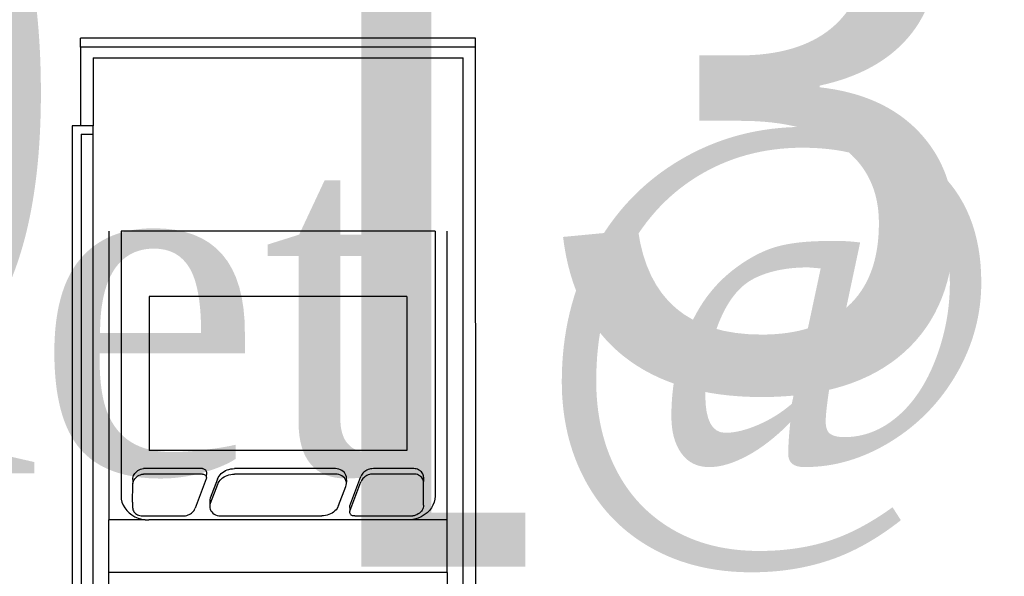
# Model space of a CAD drawing. Header units: millimetres. Extents: x 3351592 to 3400404, y -498420 to -470360.
# Tile 28 of 43: x 3359684 to 3359814, y -482204 to -482131. Entities that reach past the tile are written whole.
import ezdxf

# ---------------------------------------------------------------- set-up
doc = ezdxf.new("R2010")
doc.units = ezdxf.units.MM
doc.header["$LTSCALE"] = 3
doc.header["$MEASUREMENT"] = 0
doc.header["$PDMODE"] = 3
doc.header["$PDSIZE"] = -1
doc.layers.get('0').update_dxf_attribs({"linetype": 'CONTINUOUS'})
doc.layers.get('Defpoints').update_dxf_attribs({"linetype": 'CONTINUOUS'})
doc.layers.add('Civil-Wall-Text', color=7, linetype='CONTINUOUS', lineweight=0)
doc.layers.add('ELECTRICAL', color=7, linetype='CONTINUOUS')
doc.layers.add('Equipment', color=5, linetype='CONTINUOUS')
doc.styles.add('ARAIL', font='arial.ttf')
doc.styles.get("Standard").update_dxf_attribs({"font": 'arial.ttf'})
doc.dimstyles.new('TFS-Dim', dxfattribs={"dimtxt": 78, "dimasz": 20, "dimexe": 25, "dimexo": 25, "dimgap": 5, "dimtad": 0, "dimdec": 0, "dimzin": 0, "dimdsep": 46, "dimtxsty": 'Standard', "dimcen": 0.09, "dimclrd": 251, "dimclre": 251, "dimclrt": 251, "dimadec": 0, "dimazin": 0, "dimtfac": 1, "dimtdec": 0, "dimtofl": 0, "dimtmove": 0, "dimatfit": 3, "dimldrblk": 'DOT', "dimfxl": 0, "dimtolj": 1, "dimtzin": 0, "dimlwd": -1, "dimlwe": -1, "dimarcsym": 0})

# ---------------------------------------------------------------- blocks, each defined once
blk = doc.blocks.new('A$C80eb0365')
at = {"layer": 'Equipment'}
for p, q in [((17.668, 197.547), (17.668, 177.345)), ((48.824, 177.345), (48.824, 197.545)), ((50.282, 197.553), (50.282, 129.952)), ((15.101, 136.974), (15.101, 193.09)), ((16.21, 193.09), (16.21, 136.974)), ((14.284, 136.205), (14.284, 190.939)), ((51.444, 190.901), (51.437, 128.952)), ((48.824, 177.345), (17.668, 177.345)), ((17.668, 177.345), (17.668, 172.503)), ((48.824, 177.345), (48.824, 172.503)), ((20.997, 172.484), (17.668, 172.503)), ((17.668, 145.912), (17.668, 172.503)), ((20.057, 172.208), (20.356, 172.335)), ((20.356, 172.335), (20.671, 172.428)), ((20.671, 172.428), (20.997, 172.484)), ((20.997, 172.484), (21.329, 172.503)), ((45.163, 172.503), (21.329, 172.503)), ((45.495, 172.484), (45.163, 172.503)), ((48.824, 172.503), (45.495, 172.484)), ((45.821, 172.428), (45.495, 172.484)), ((46.136, 172.335), (45.821, 172.428)), ((46.434, 172.208), (46.136, 172.335)), ((48.824, 172.503), (48.824, 145.912)), ((18.98, 171.144), (19.127, 171.402)), ((19.127, 171.402), (19.312, 171.641)), ((19.312, 171.641), (19.531, 171.858)), ((19.531, 171.858), (19.781, 172.048)), ((19.781, 172.048), (20.057, 172.208)), ((19.853, 171.362), (19.861, 171.463)), ((19.861, 171.463), (19.884, 171.563)), ((19.884, 171.563), (19.921, 171.659)), ((19.921, 171.659), (19.973, 171.75)), ((19.973, 171.75), (20.038, 171.834)), ((20.038, 171.834), (20.116, 171.91)), ((20.116, 171.91), (20.204, 171.977)), ((20.204, 171.977), (20.301, 172.034)), ((20.301, 172.034), (20.406, 172.078)), ((20.406, 172.078), (20.517, 172.111)), ((20.517, 172.111), (20.632, 172.131)), ((20.632, 172.131), (20.749, 172.137)), ((20.749, 172.137), (24.471, 172.137)), ((24.471, 172.137), (24.596, 172.132)), ((24.596, 172.132), (24.719, 172.115)), ((24.719, 172.115), (24.839, 172.087)), ((24.839, 172.087), (24.956, 172.049)), ((24.956, 172.049), (25.067, 172)), ((25.067, 172), (25.172, 171.942)), ((25.172, 171.942), (25.27, 171.874)), ((25.27, 171.874), (25.358, 171.798)), ((25.358, 171.798), (25.438, 171.715)), ((25.438, 171.715), (25.506, 171.625)), ((25.506, 171.625), (25.564, 171.529)), ((25.564, 171.529), (25.61, 171.428)), ((26.626, 168.727), (25.61, 171.428)), ((26.947, 171.253), (26.958, 171.391)), ((26.958, 171.391), (26.994, 171.526)), ((26.994, 171.526), (27.055, 171.654)), ((27.055, 171.654), (27.137, 171.772)), ((27.137, 171.772), (27.241, 171.878)), ((27.241, 171.878), (27.362, 171.968)), ((27.362, 171.968), (27.498, 172.041)), ((27.498, 172.041), (27.645, 172.094)), ((27.645, 172.094), (27.801, 172.126)), ((27.801, 172.126), (27.96, 172.137)), ((27.96, 172.137), (37.269, 172.137)), ((37.439, 172.13), (37.269, 172.137)), ((37.607, 172.107), (37.439, 172.13)), ((37.771, 172.069), (37.607, 172.107)), ((37.929, 172.017), (37.771, 172.069)), ((38.081, 171.951), (37.929, 172.017)), ((38.223, 171.871), (38.081, 171.951)), ((38.356, 171.779), (38.223, 171.871)), ((38.477, 171.676), (38.356, 171.779)), ((38.584, 171.562), (38.477, 171.676)), ((38.678, 171.44), (38.584, 171.562)), ((38.756, 171.309), (38.678, 171.44)), ((39.853, 171.861), (39.846, 171.803)), ((39.846, 171.803), (39.85, 171.744)), ((39.846, 171.365), (39.866, 171.687)), ((39.85, 171.744), (39.866, 171.687)), ((39.871, 171.918), (39.853, 171.861)), ((39.866, 171.687), (40.88, 168.986)), ((39.9, 171.971), (39.871, 171.918)), ((39.939, 172.019), (39.9, 171.971)), ((39.987, 172.06), (39.939, 172.019)), ((40.043, 172.094), (39.987, 172.06)), ((40.104, 172.12), (40.043, 172.094)), ((40.17, 172.135), (40.104, 172.12)), ((40.237, 172.141), (40.17, 172.135)), ((40.305, 172.137), (40.237, 172.141)), ((40.305, 172.137), (45.65, 172.137)), ((45.785, 172.112), (45.65, 172.137)), ((45.915, 172.074), (45.785, 172.112)), ((46.038, 172.022), (45.915, 172.074)), ((46.154, 171.958), (46.038, 172.022)), ((46.26, 171.883), (46.154, 171.958)), ((46.356, 171.797), (46.26, 171.883)), ((46.439, 171.702), (46.356, 171.797)), ((46.711, 172.048), (46.434, 172.208)), ((46.508, 171.6), (46.439, 171.702)), ((46.564, 171.491), (46.508, 171.6)), ((46.604, 171.377), (46.564, 171.491)), ((46.628, 171.26), (46.604, 171.377)), ((46.961, 171.858), (46.711, 172.048)), ((47.18, 171.641), (46.961, 171.858)), ((47.365, 171.402), (47.18, 171.641)), ((47.512, 171.144), (47.365, 171.402)), ((18.786, 170.301), (18.808, 170.588)), ((18.808, 170.588), (18.873, 170.871)), ((18.873, 170.871), (18.98, 171.144)), ((19.853, 170.866), (19.853, 171.362)), ((19.853, 170.866), (19.856, 169.273)), ((26.961, 171.115), (26.947, 171.253)), ((26.947, 170.757), (26.961, 171.115)), ((26.961, 170.619), (26.947, 170.757)), ((26.999, 170.98), (26.961, 171.115)), ((26.999, 170.485), (26.961, 170.619)), ((27.674, 169.241), (26.999, 170.98)), ((27.674, 168.745), (26.999, 170.485)), ((38.818, 171.173), (38.756, 171.309)), ((38.818, 171.173), (39.492, 169.433)), ((39.846, 171.365), (39.85, 171.345)), ((39.85, 171.345), (39.846, 171.307)), ((39.846, 171.307), (39.85, 171.248)), ((39.85, 171.248), (39.866, 171.191)), ((39.866, 171.191), (40.88, 168.49)), ((46.636, 171.141), (46.628, 171.26)), ((46.636, 171.141), (46.636, 169.052)), ((47.619, 170.871), (47.512, 171.144)), ((47.684, 170.588), (47.619, 170.871)), ((47.706, 170.301), (47.684, 170.588)), ((18.786, 145.912), (18.786, 170.301)), ((47.706, 145.912), (47.706, 170.301)), ((19.856, 169.273), (19.864, 169.154)), ((19.856, 168.777), (19.864, 169.154)), ((19.856, 168.777), (19.864, 168.658)), ((19.864, 169.154), (19.888, 169.037)), ((19.864, 168.658), (19.888, 168.541)), ((19.888, 169.037), (19.928, 168.923)), ((19.928, 168.923), (19.983, 168.814)), ((19.983, 168.814), (20.053, 168.711)), ((20.053, 168.711), (20.136, 168.617)), ((26.642, 168.67), (26.626, 168.727)), ((26.646, 168.611), (26.642, 168.67)), ((27.674, 169.241), (27.736, 169.104)), ((27.674, 168.745), (27.736, 168.608)), ((27.736, 169.104), (27.814, 168.974)), ((27.814, 168.974), (27.908, 168.851)), ((27.908, 168.851), (28.015, 168.738)), ((28.015, 168.738), (28.136, 168.634)), ((39.437, 168.76), (39.354, 168.642)), ((39.498, 168.888), (39.437, 168.76)), ((39.492, 169.433), (39.531, 169.299)), ((39.534, 169.023), (39.498, 168.888)), ((39.531, 169.299), (39.545, 169.161)), ((39.545, 169.161), (39.534, 169.023)), ((39.545, 168.797), (39.534, 169.023)), ((39.545, 168.665), (39.534, 168.527)), ((39.545, 168.797), (39.545, 168.665)), ((40.925, 168.885), (40.88, 168.986)), ((40.983, 168.789), (40.925, 168.885)), ((41.052, 168.699), (40.983, 168.789)), ((41.131, 168.616), (41.052, 168.699)), ((46.516, 168.664), (46.451, 168.58)), ((46.568, 168.755), (46.516, 168.664)), ((46.605, 168.851), (46.568, 168.755)), ((46.628, 168.95), (46.605, 168.851)), ((46.636, 169.052), (46.628, 168.95)), ((46.636, 168.556), (46.628, 168.95)), ((19.888, 168.541), (19.928, 168.427)), ((19.928, 168.427), (19.983, 168.318)), ((19.983, 168.318), (20.053, 168.216)), ((20.053, 168.216), (20.136, 168.121)), ((20.136, 168.617), (20.231, 168.531)), ((20.136, 168.121), (20.231, 168.035)), ((20.231, 168.531), (20.338, 168.456)), ((20.231, 168.035), (20.338, 167.96)), ((20.338, 168.456), (20.454, 168.392)), ((20.338, 167.96), (20.454, 167.896)), ((20.454, 168.392), (20.577, 168.34)), ((20.454, 167.896), (20.577, 167.844)), ((20.577, 168.34), (20.707, 168.302)), ((20.577, 167.844), (20.707, 167.806)), ((20.707, 168.302), (20.842, 168.276)), ((20.707, 167.806), (20.842, 167.78)), ((26.3, 168.276), (20.842, 168.276)), ((26.3, 167.78), (20.842, 167.78)), ((26.3, 168.276), (26.322, 168.278)), ((26.3, 167.78), (26.322, 167.782)), ((26.322, 168.278), (26.388, 168.294)), ((26.322, 167.782), (26.388, 167.798)), ((26.388, 168.294), (26.449, 168.319)), ((26.388, 167.798), (26.449, 167.823)), ((26.449, 168.319), (26.504, 168.353)), ((26.449, 167.823), (26.504, 167.857)), ((26.504, 168.353), (26.553, 168.395)), ((26.504, 167.857), (26.553, 167.899)), ((26.553, 168.395), (26.592, 168.443)), ((26.553, 167.899), (26.592, 167.947)), ((26.592, 168.443), (26.621, 168.496)), ((26.592, 167.947), (26.621, 168)), ((26.621, 168.496), (26.639, 168.553)), ((26.642, 168.174), (26.621, 168.496)), ((26.621, 168), (26.639, 168.057)), ((26.639, 168.553), (26.646, 168.611)), ((26.639, 168.057), (26.646, 168.115)), ((26.646, 168.115), (26.642, 168.174)), ((27.736, 168.608), (27.814, 168.478)), ((27.814, 168.478), (27.908, 168.355)), ((27.908, 168.355), (28.015, 168.242)), ((28.015, 168.242), (28.136, 168.139)), ((28.136, 168.634), (28.269, 168.543)), ((28.136, 168.139), (28.269, 168.047)), ((28.269, 168.543), (28.411, 168.463)), ((28.269, 168.047), (28.411, 167.967)), ((28.411, 168.463), (28.563, 168.397)), ((28.411, 167.967), (28.563, 167.901)), ((28.563, 168.397), (28.721, 168.345)), ((28.563, 167.901), (28.721, 167.849)), ((28.721, 168.345), (28.885, 168.307)), ((28.721, 167.849), (28.885, 167.811)), ((28.885, 168.307), (29.053, 168.284)), ((28.885, 167.811), (29.053, 167.788)), ((29.053, 168.284), (29.223, 168.276)), ((29.053, 167.788), (29.223, 167.78)), ((38.532, 168.276), (29.223, 168.276)), ((38.532, 167.78), (29.223, 167.78)), ((38.691, 168.287), (38.532, 168.276)), ((38.691, 167.791), (38.532, 167.78)), ((38.846, 168.32), (38.691, 168.287)), ((38.846, 167.824), (38.691, 167.791)), ((38.994, 168.373), (38.846, 168.32)), ((38.994, 167.877), (38.846, 167.824)), ((39.13, 168.446), (38.994, 168.373)), ((39.13, 167.95), (38.994, 167.877)), ((39.251, 168.536), (39.13, 168.446)), ((39.251, 168.04), (39.13, 167.95)), ((39.354, 168.642), (39.251, 168.536)), ((39.354, 168.146), (39.251, 168.04)), ((39.437, 168.264), (39.354, 168.146)), ((39.498, 168.392), (39.437, 168.264)), ((39.534, 168.527), (39.498, 168.392)), ((40.925, 168.389), (40.88, 168.49)), ((40.983, 168.293), (40.925, 168.389)), ((41.052, 168.203), (40.983, 168.293)), ((41.131, 168.12), (41.052, 168.203)), ((41.22, 168.54), (41.131, 168.616)), ((41.22, 168.044), (41.131, 168.12)), ((41.317, 168.472), (41.22, 168.54)), ((41.317, 167.976), (41.22, 168.044)), ((41.422, 168.414), (41.317, 168.472)), ((41.422, 167.918), (41.317, 167.976)), ((41.533, 168.365), (41.422, 168.414)), ((41.533, 167.869), (41.422, 167.918)), ((41.65, 168.326), (41.533, 168.365)), ((41.65, 167.831), (41.533, 167.869)), ((41.77, 168.299), (41.65, 168.326)), ((41.77, 167.803), (41.65, 167.831)), ((41.894, 168.282), (41.77, 168.299)), ((41.894, 167.786), (41.77, 167.803)), ((42.018, 168.276), (41.894, 168.282)), ((42.018, 167.78), (41.894, 167.786)), ((45.741, 168.276), (42.018, 168.276)), ((45.741, 167.78), (42.018, 167.78)), ((45.858, 168.283), (45.741, 168.276)), ((45.858, 167.787), (45.741, 167.78)), ((45.972, 168.303), (45.858, 168.283)), ((45.972, 167.807), (45.858, 167.787)), ((46.083, 168.335), (45.972, 168.303)), ((46.083, 167.839), (45.972, 167.807)), ((46.188, 168.38), (46.083, 168.335)), ((46.188, 167.884), (46.083, 167.839)), ((46.286, 168.437), (46.188, 168.38)), ((46.286, 167.941), (46.188, 167.884)), ((46.374, 168.503), (46.286, 168.437)), ((46.374, 168.008), (46.286, 167.941)), ((46.451, 168.58), (46.374, 168.503)), ((46.451, 168.084), (46.374, 168.008)), ((46.516, 168.168), (46.451, 168.084)), ((46.568, 168.259), (46.516, 168.168)), ((46.605, 168.355), (46.568, 168.259)), ((46.628, 168.454), (46.605, 168.355)), ((46.636, 168.556), (46.628, 168.454)), ((45.109, 166.122), (21.383, 166.122)), ((21.383, 151.939), (21.383, 166.122)), ((45.109, 151.939), (45.109, 166.122)), ((45.109, 151.939), (21.383, 151.939)), ((47.706, 145.912), (18.786, 145.912)), ((15.101, 136.974), (16.21, 136.974)), ((16.21, 136.974), (16.21, 136.205)), ((15.055, 136.205), (14.284, 136.205)), ((15.055, 128.952), (15.055, 136.205)), ((16.21, 136.205), (15.055, 136.205)), ((16.21, 129.952), (16.21, 136.205)), ((16.21, 129.952), (50.282, 129.952)), ((51.437, 128.952), (15.055, 128.952)), ((15.055, 128.952), (15.055, 128.133)), ((51.437, 128.952), (51.437, 128.133)), ((51.437, 128.133), (15.055, 128.133))]:
    blk.add_line(p, q, dxfattribs=at)
blk = doc.blocks.new('*D216')
at = {"layer": 'Civil-Wall-Text', "color": 251, "ltscale": 3}
for p, q in [((3359159, -482459.98), (3359159, -482127.33)), ((3360288.62, -482395), (3360288.62, -482127.33)), ((3359179, -482152.33), (3359453.18, -482152.33)), ((3360268.62, -482152.33), (3359994.44, -482152.33))]:
    blk.add_line(p, q, dxfattribs=at)
for points in [[(3359179, -482149), (3359179, -482155.66), (3359159, -482152.33)], [(3360268.62, -482149), (3360268.62, -482155.66), (3360288.62, -482152.33)]]:
    blk.add_solid(points, dxfattribs=at)
at = {"layer": 'Defpoints', "color": 0, "ltscale": 3}
for p in [(3359159, -482152.33), (3360288.62, -482420), (3359159, -482484.98)]:
    blk.add_point(p, dxfattribs=at)
at = {"layer": 'Civil-Wall-Text', "color": 251, "ltscale": 3, "insert": (3359723.81, -482152.33), "char_height": 78, "attachment_point": 5}
blk.add_mtext('\\A1;1130 [3\'-9"]', dxfattribs=at)
blk = doc.blocks.new('_Dot')
at = {"color": 0, "linetype": 'ByBlock', "lineweight": -2}
blk.add_line((-0.5, 0), (-1, 0), dxfattribs=at)
at = {"color": 0, "linetype": 'ByBlock', "lineweight": 0, "const_width": 0.5}
blk.add_lwpolyline([(-0.25, 0, 1), (0.25, 0, 1)], format="xyb", close=True, dxfattribs=at)
blk = doc.blocks.new('*D225')
at = {"layer": 'Defpoints', "color": 0, "ltscale": 3}
for p in [(3360288.62, -482174.4), (3360288.62, -482340.51), (3359961.78, -482401.1)]:
    blk.add_point(p, dxfattribs=at)
at = {"layer": 'ELECTRICAL', "color": 251, "ltscale": 3}
for p, q in [((3360057.3, -481980.4), (3360047.3, -481980.4)), ((3360125.2, -482174.4), (3360057.3, -481980.4)), ((3359961.78, -482376.1), (3359961.78, -482149.4)), ((3360288.62, -482315.51), (3360288.62, -482149.4)), ((3359981.78, -482174.4), (3360268.62, -482174.4))]:
    blk.add_line(p, q, dxfattribs=at)
for points in [[(3359981.78, -482171.07), (3359981.78, -482177.74), (3359961.78, -482174.4)], [(3360268.62, -482171.07), (3360268.62, -482177.74), (3360288.62, -482174.4)]]:
    blk.add_solid(points, dxfattribs=at)
at = {"layer": 'ELECTRICAL', "color": 251, "ltscale": 3, "insert": (3359803.33, -481980.4), "char_height": 78, "attachment_point": 5}
blk.add_mtext('\\A1;327 [1\'-1"]', dxfattribs=at)

msp = doc.modelspace()

# ---------------------------------------------------------------- block references
at = {"layer": 'Equipment', "xscale": -1.433887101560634, "yscale": 1.433887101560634, "zscale": 1.433887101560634, "rotation": 180}
msp.add_blockref('A$C80eb0365', (3359670.51, -481949.55), dxfattribs=at)

# ---------------------------------------------------------------- texts
at = {"layer": 'ELECTRICAL', "color": 7, "insert": (3358823.13, -482070.75, 0), "char_height": 45, "width": 1008.3891, "attachment_point": 1, "style": 'ARAIL'}
msp.add_mtext('{\\fBookman Old Style|b0|i0|c0|p18;1Nos.32Amp.Metal Clad\\P& 3Nos.5/15Amp. Switch Socket @ 450mmHt.FFL.}', dxfattribs=at)

# ---------------------------------------------------------------- dimensions: what is measured, and where the dimension line sits
at = {"layer": 'Civil-Wall-Text', "ltscale": 3}
dim = msp.add_linear_dim(base=(3359159, -482152.33), p1=(3360288.62, -482420), p2=(3359159, -482484.98), dimstyle='TFS-Dim', dxfattribs=at)
dim.commit()
dim.dimension.update_dxf_attribs({"geometry": '*D216', "text_midpoint": (3359723.81, -482152.33)})
at = {"layer": 'ELECTRICAL', "color": 1, "ltscale": 3}
dim = msp.add_linear_dim(base=(3360288.62, -482174.4), p1=(3359961.78, -482401.1), p2=(3360288.62, -482340.51), dimstyle='TFS-Dim', override={"dimtmove": 1}, dxfattribs=at)
dim.commit()
dim.dimension.update_dxf_attribs({"geometry": '*D225', "text_midpoint": (3360042.3, -481980.4), "dimtype": 160})

doc.saveas('drawing.dxf')
